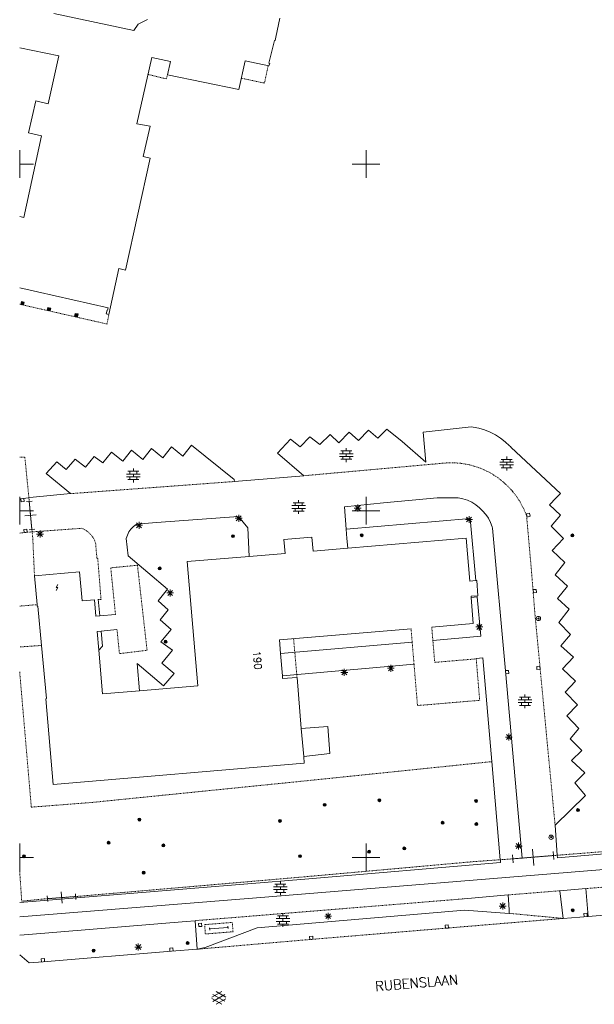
# Model space of a CAD drawing. Header units: millimetres. Extents: x 135944 to 142000, y 454200 to 456692.
# Tile 176 of 185: x 138000 to 138083, y 454629 to 454771. Entities that reach past the tile are written whole.
import ezdxf
from ezdxf.enums import TextEntityAlignment as Align

# ---------------------------------------------------------------- set-up
doc = ezdxf.new("R2010")
doc.units = ezdxf.units.MM
for name, pattern in [('TotaalGBKN2013X$0$DASHDOT', [1, 0.5, -0.25, 0, -0.25]), ('TotaalGBKN2013X$0$DIVIDE', [1.25, 0.5, -0.25, 0, -0.25, 0, -0.25]), ('TotaalGBKN2013X$0$DOT', [0.25, 0, -0.25]), ('TotaalGBKN2013X$0$HIDDEN', [0.375, 0.25, -0.125])]:
    doc.linetypes.add(name, pattern=pattern)
doc.layers.get('0').update_dxf_attribs({"color": 251})
doc.layers.add('TotaalGBKN2013X$0$GBKN binnenstad 2009$0$SEMANT_ SYMB_', color=251, linetype='Continuous')
doc.styles.add('TotaalGBKN2013X$0$TXT', font='txt.shx')

# ---------------------------------------------------------------- blocks, each defined once
blk = doc.blocks.new('TotaalGBKN2013X$0$A$C7E336BC7')
at = {"linetype": 'Continuous', "lineweight": 0}
for p, q in [((138004931, 454771711), (138016471, 454769241)), ((138017121, 454770181), (138018461, 454770871)), ((138037552, 454771057), (138036961, 454768321)), ((138016471, 454769241), (138017121, 454770181)), ((138036786, 454767839), (138035969, 454764557)), ((138036856, 454767808), (138036786, 454767839)), ((138036961, 454768321), (138036856, 454767808)), ((138000000, 454766780), (138005674, 454765616)), ((138005674, 454765616), (138004113, 454758663)), ((138016932, 454755805), (138019072, 454765389)), ((138019072, 454765389), (138021746, 454764792)), ((138021746, 454764792), (138021321, 454762889)), ((138031643, 454760734), (138032554, 454764892)), ((138032554, 454764892), (138035985, 454764145)), ((138035969, 454764557), (138036090, 454764527)), ((138036090, 454764527), (138035985, 454764145)), ((138021321, 454762889), (138031643, 454760734)), ((138002312, 454759135), (138001269, 454754484)), ((138004113, 454758663), (138002312, 454759135)), ((138016932, 454755805), (138018828, 454755453)), ((138018828, 454755453), (138017810, 454751073)), ((138003155, 454754075), (138000599, 454742312)), ((138001269, 454754484), (138003155, 454754075)), ((138000000, 454750000), (138000000, 454752000)), ((138015271, 454734708), (138018826, 454750849)), ((138018826, 454750849), (138017810, 454751073)), ((138050000, 454750000), (138050000, 454752000)), ((138000000, 454750000), (138000000, 454748000)), ((138000000, 454750000), (138002000, 454750000)), ((138048000, 454750000), (138050000, 454750000)), ((138050000, 454750000), (138052000, 454750000)), ((138050000, 454748000), (138050000, 454750000)), ((138000599, 454742312), (138000000, 454742443)), ((138012872, 454728290), (138014329, 454734915)), ((138014329, 454734915), (138015271, 454734708)), ((138000000, 454732152), (138012760, 454729267)), ((138012616, 454728924), (138012504, 454728377)), ((138012504, 454728377), (138012872, 454728290)), ((138012684, 454728913), (138012616, 454728924)), ((138012760, 454729267), (138012684, 454728913)), ((138043337, 454709561), (138044821, 454710981)), ((138044821, 454710981), (138046051, 454709811)), ((138046051, 454709811), (138047551, 454711331)), ((138047551, 454711331), (138048881, 454710141)), ((138048881, 454710141), (138050331, 454711631)), ((138050331, 454711631), (138051701, 454710471)), ((138051701, 454710471), (138052981, 454711741)), ((138052981, 454711741), (138055210, 454709980)), ((138065180, 454712090), (138058220, 454711330)), ((138058220, 454711330), (138058610, 454707000)), ((138065445, 454712055), (138065180, 454712090)), ((138066289, 454711890), (138065445, 454712055)), ((138067113, 454711647), (138066289, 454711890)), ((138067912, 454711329), (138067113, 454711647)), ((138068677, 454710937), (138067912, 454711329)), ((138069402, 454710477), (138068677, 454710937)), ((138037211, 454708321), (138039111, 454710331)), ((138039111, 454710331), (138040501, 454709221)), ((138040501, 454709221), (138041861, 454710661)), ((138041861, 454710661), (138043337, 454709561)), ((138058610, 454707000), (138055210, 454709980)), ((138070082, 454709951), (138069402, 454710477)), ((138070710, 454709364), (138070082, 454709951)), ((138013232, 454708467), (138011979, 454706908)), ((138014871, 454707150), (138013232, 454708467)), ((138016124, 454708709), (138014871, 454707150)), ((138017784, 454707394), (138016124, 454708709)), ((138019036, 454708951), (138017784, 454707394)), ((138020676, 454707636), (138019036, 454708951)), ((138021929, 454709195), (138020676, 454707636)), ((138023568, 454707878), (138021929, 454709195)), ((138024820, 454709436), (138023568, 454707878)), ((138030973, 454704491), (138024820, 454709436)), ((138041032, 454705045), (138037211, 454708321)), ((138046160, 454708217), (138048120, 454708217)), ((138046340, 454708617), (138047940, 454708617)), ((138046640, 454708217), (138046640, 454708617)), ((138047140, 454708617), (138047140, 454709017)), ((138047140, 454707817), (138047140, 454708217)), ((138047640, 454708217), (138047640, 454708617)), ((138070821, 454709248), (138070710, 454709364)), ((138070930, 454709130), (138070821, 454709248)), ((138078050, 454702500), (138070930, 454709130)), ((138003830, 454705370), (138005340, 454707030)), ((138005340, 454707030), (138006730, 454705930)), ((138006730, 454705930), (138007990, 454707430)), ((138007990, 454707430), (138009480, 454706280)), ((138009480, 454706280), (138010740, 454707800)), ((138011979, 454706908), (138010740, 454707800)), ((138046160, 454707817), (138048120, 454707817)), ((138046340, 454707417), (138047940, 454707417)), ((138046640, 454707417), (138046640, 454707817)), ((138047140, 454707017), (138047140, 454707417)), ((138047640, 454707417), (138047640, 454707817)), ((138069309, 454707003), (138071269, 454707003)), ((138069489, 454707403), (138071089, 454707403)), ((138069789, 454707003), (138069789, 454707403)), ((138070289, 454707403), (138070289, 454707803)), ((138070289, 454706603), (138070289, 454707003)), ((138070789, 454707003), (138070789, 454707403)), ((138007320, 454702460), (138003830, 454705370)), ((138015430, 454705284), (138017390, 454705284)), ((138015610, 454705684), (138017210, 454705684)), ((138015910, 454705284), (138015910, 454705684)), ((138016410, 454705684), (138016410, 454706084)), ((138016410, 454704884), (138016410, 454705284)), ((138016910, 454705284), (138016910, 454705684)), ((138069309, 454706603), (138071269, 454706603)), ((138069489, 454706203), (138071089, 454706203)), ((138069789, 454706203), (138069789, 454706603)), ((138070289, 454705803), (138070289, 454706203)), ((138070789, 454706203), (138070789, 454706603)), ((138015430, 454704884), (138017390, 454704884)), ((138015610, 454704484), (138017210, 454704484)), ((138015910, 454704484), (138015910, 454704884)), ((138016410, 454704084), (138016410, 454704484)), ((138016910, 454704484), (138016910, 454704884)), ((138031001, 454704210), (138030973, 454704491)), ((138041032, 454705045), (138031001, 454704210)), ((138007320, 454702460), (138001930, 454701930)), ((138077420, 454701840), (138078050, 454702500)), ((138000000, 454700000), (138000000, 454702000)), ((138000000, 454701707), (138001330, 454701861)), ((138000972, 454701314), (138001784, 454701392)), ((138001930, 454701930), (138001330, 454701861)), ((138001378, 454701353), (138001764, 454697288)), ((138039467, 454701132), (138041067, 454701132)), ((138039767, 454700732), (138039767, 454701132)), ((138040267, 454701132), (138040267, 454701532)), ((138040767, 454700732), (138040767, 454701132)), ((138052500, 454701130), (138046889, 454700561)), ((138050000, 454700000), (138050000, 454702000)), ((138052500, 454701130), (138060238, 454701833)), ((138060238, 454701833), (138063291, 454701854)), ((138063291, 454701854), (138063964, 454701718)), ((138063964, 454701718), (138064616, 454701504)), ((138064616, 454701504), (138065240, 454701216)), ((138065240, 454701216), (138065825, 454700858)), ((138076460, 454700840), (138077420, 454701840)), ((138000000, 454700000), (138000000, 454698000)), ((138000000, 454700000), (138002000, 454700000)), ((138039287, 454700732), (138041247, 454700732)), ((138039287, 454700332), (138041247, 454700332)), ((138039467, 454699932), (138041067, 454699932)), ((138039767, 454699932), (138039767, 454700332)), ((138040267, 454700332), (138040267, 454700732)), ((138040267, 454699532), (138040267, 454699932)), ((138040767, 454699932), (138040767, 454700332)), ((138046889, 454700561), (138047137, 454697340)), ((138048000, 454700000), (138050000, 454700000)), ((138048300, 454700380), (138049300, 454700380)), ((138048446, 454700026), (138049154, 454700734)), ((138049154, 454700026), (138048446, 454700734)), ((138048800, 454699880), (138048800, 454700880)), ((138050000, 454700000), (138052000, 454700000)), ((138050000, 454698000), (138050000, 454700000)), ((138065825, 454700858), (138066365, 454700434)), ((138066365, 454700434), (138066822, 454699984)), ((138066822, 454699984), (138067269, 454699466)), ((138078040, 454699380), (138076460, 454700840)), ((138000757, 454699244), (138002384, 454699398)), ((138016876, 454697546), (138017584, 454698254)), ((138017584, 454697546), (138016876, 454698254)), ((138016890, 454698050), (138019770, 454698280)), ((138017230, 454697400), (138017230, 454698400)), ((138019770, 454698280), (138031577, 454699180)), ((138031122, 454698911), (138032122, 454698911)), ((138031268, 454698557), (138031976, 454699265)), ((138031976, 454698557), (138031268, 454699265)), ((138031577, 454699180), (138032941, 454697511)), ((138031622, 454698411), (138031622, 454699411)), ((138047137, 454697340), (138065031, 454698871)), ((138064361, 454698732), (138065361, 454698732)), ((138064507, 454698378), (138065215, 454699086)), ((138065215, 454698378), (138064507, 454699086)), ((138064861, 454698232), (138064861, 454699232)), ((138065031, 454698871), (138065833, 454689910)), ((138067269, 454699466), (138067652, 454698900)), ((138067652, 454698900), (138067967, 454698293)), ((138067967, 454698293), (138068209, 454697654)), ((138076707, 454697775), (138078040, 454699380)), ((138001357, 454697250), (138002170, 454697327)), ((138002586, 454696276), (138003294, 454696984)), ((138003294, 454696276), (138002586, 454696984)), ((138002586, 454696276), (138003294, 454696984)), ((138003294, 454696276), (138002586, 454696984)), ((138002940, 454696130), (138002940, 454697130)), ((138002940, 454696130), (138002940, 454697130)), ((138015543, 454696476), (138015771, 454696933)), ((138015771, 454696933), (138016067, 454697348)), ((138016067, 454697348), (138016424, 454697712)), ((138016424, 454697712), (138016833, 454698015)), ((138016730, 454697900), (138017730, 454697900)), ((138016833, 454698015), (138016890, 454698050)), ((138032941, 454697511), (138033109, 454693410)), ((138047240, 454696000), (138047137, 454697340)), ((138068209, 454697654), (138068260, 454697480)), ((138068260, 454697480), (138070123, 454676920)), ((138078501, 454695981), (138076707, 454697775)), ((138002440, 454696630), (138003440, 454696630)), ((138002440, 454696630), (138003440, 454696630)), ((138015390, 454695990), (138015543, 454696476)), ((138015650, 454693480), (138015390, 454695990)), ((138042173, 454696168), (138038149, 454695831)), ((138038149, 454695831), (138038315, 454693847)), ((138042339, 454694185), (138042173, 454696168)), ((138047344, 454694605), (138047240, 454696000)), ((138047344, 454694605), (138064450, 454696040)), ((138064450, 454696040), (138064970, 454689850)), ((138076841, 454694251), (138078501, 454695981)), ((138042339, 454694185), (138047344, 454694605)), ((138078690, 454692542), (138076841, 454694251)), ((138021330, 454688660), (138015650, 454693480)), ((138024191, 454692661), (138033109, 454693410)), ((138025701, 454674721), (138024191, 454692661)), ((138033109, 454693410), (138038315, 454693847)), ((138077311, 454690751), (138078690, 454692542)), ((138002135, 454690617), (138008634, 454691196)), ((138008634, 454691196), (138008996, 454686981)), ((138002511, 454686451), (138002135, 454690617)), ((138064970, 454689850), (138065833, 454689910)), ((138065833, 454689910), (138065970, 454689920)), ((138065970, 454689920), (138066150, 454687740)), ((138079061, 454689111), (138077311, 454690751)), ((138020000, 454686990), (138021330, 454688660)), ((138021366, 454687786), (138022074, 454688494)), ((138022074, 454687786), (138021366, 454688494)), ((138021720, 454687640), (138021720, 454688640)), ((138077606, 454687356), (138079061, 454689111)), ((138008996, 454686981), (138010797, 454687158)), ((138011002, 454684784), (138010797, 454687158)), ((138011340, 454687220), (138011549, 454684831)), ((138021440, 454685690), (138020000, 454686990)), ((138021220, 454688140), (138022220, 454688140)), ((138066150, 454687740), (138065150, 454687660)), ((138065150, 454687660), (138065163, 454687504)), ((138065163, 454687504), (138066031, 454687581)), ((138065467, 454683710), (138065163, 454687504)), ((138066031, 454687581), (138066558, 454681893)), ((138079317, 454685779), (138077606, 454687356)), ((138002511, 454686451), (138002530, 454686244)), ((138002530, 454686244), (138002630, 454686254)), ((138002630, 454686254), (138003162, 454680568)), ((138020300, 454684280), (138021440, 454685690)), ((138077821, 454683857), (138079317, 454685779)), ((138011002, 454684784), (138011549, 454684831)), ((138011549, 454684831), (138013827, 454685028)), ((138021860, 454682870), (138020300, 454684280)), ((138011741, 454682632), (138011193, 454682572)), ((138011426, 454679866), (138011193, 454682572)), ((138014044, 454682885), (138011741, 454682632)), ((138011741, 454682632), (138011930, 454680470)), ((138020350, 454681080), (138021860, 454682870)), ((138056489, 454682956), (138037481, 454681361)), ((138059478, 454683207), (138065467, 454683710)), ((138065831, 454683232), (138066831, 454683232)), ((138065977, 454682878), (138066685, 454683586)), ((138066685, 454682878), (138065977, 454683586)), ((138066331, 454682732), (138066331, 454683732)), ((138079492, 454682146), (138077821, 454683857)), ((138037481, 454681361), (138037645, 454679412)), ((138066558, 454681893), (138059641, 454681267)), ((138078112, 454680494), (138079492, 454682146)), ((138003162, 454680568), (138003881, 454672890)), ((138011930, 454680470), (138011426, 454679866)), ((138011970, 454673568), (138011426, 454679866)), ((138022080, 454679900), (138020350, 454681080)), ((138020510, 454678030), (138022080, 454679900)), ((138037645, 454679412), (138056651, 454681021)), ((138079958, 454678879), (138078112, 454680494)), ((138037645, 454679412), (138037915, 454676204)), ((138065890, 454678675), (138066861, 454678761)), ((138065890, 454678675), (138065894, 454678628)), ((138066861, 454678761), (138068151, 454663807)), ((138078327, 454677168), (138079958, 454678879)), ((138017274, 454674013), (138016960, 454677980)), ((138016960, 454677980), (138020770, 454674720)), ((138022290, 454676510), (138020510, 454678030)), ((138037915, 454676204), (138056914, 454677882)), ((138046488, 454676317), (138047196, 454677025)), ((138047196, 454676317), (138046488, 454677025)), ((138046842, 454676171), (138046842, 454677171)), ((138053072, 454677271), (138054072, 454677271)), ((138053218, 454676917), (138053926, 454677625)), ((138053926, 454676917), (138053218, 454677625)), ((138053572, 454676771), (138053572, 454677771)), ((138070123, 454676920), (138072502, 454649892)), ((138080239, 454675407), (138078327, 454677168)), ((138020770, 454674720), (138022290, 454676510)), ((138037951, 454675781), (138037915, 454676204)), ((138040031, 454675951), (138037951, 454675781)), ((138040651, 454668585), (138040031, 454675951)), ((138046342, 454676671), (138047342, 454676671)), ((138011970, 454673568), (138017274, 454674013)), ((138017274, 454674013), (138025701, 454674721)), ((138078741, 454673811), (138080239, 454675407)), ((138003781, 454672881), (138003881, 454672890)), ((138004821, 454660531), (138003781, 454672881)), ((138071938, 454672712), (138073898, 454672712)), ((138072118, 454673112), (138073718, 454673112)), ((138072418, 454672712), (138072418, 454673112)), ((138072918, 454673112), (138072918, 454673512)), ((138072918, 454672312), (138072918, 454672712)), ((138073418, 454672712), (138073418, 454673112)), ((138080491, 454672011), (138078741, 454673811)), ((138071938, 454672312), (138073898, 454672312)), ((138072118, 454671912), (138073718, 454671912)), ((138072418, 454671912), (138072418, 454672312)), ((138072918, 454671512), (138072918, 454671912)), ((138073418, 454671912), (138073418, 454672312)), ((138078983, 454670403), (138080491, 454672011)), ((138080724, 454668608), (138078983, 454670403)), ((138044454, 454668859), (138040651, 454668585)), ((138040651, 454668585), (138040990, 454664551)), ((138044789, 454664976), (138044454, 454668859)), ((138079435, 454667118), (138080724, 454668608)), ((138070102, 454667351), (138071102, 454667351)), ((138070248, 454666997), (138070956, 454667705)), ((138070956, 454666997), (138070248, 454667705)), ((138070602, 454666851), (138070602, 454667851)), ((138081121, 454665401), (138079435, 454667118)), ((138040990, 454664551), (138044789, 454664976)), ((138040990, 454664551), (138041071, 454663591)), ((138079650, 454663980), (138081121, 454665401)), ((138041071, 454663591), (138004821, 454660531)), ((138068151, 454663807), (138069372, 454649658)), ((138081580, 454662180), (138079650, 454663980)), ((138080110, 454660770), (138081580, 454662180)), ((138081690, 454658930), (138080110, 454660770)), ((138077280, 454654650), (138081690, 454658930)), ((138077280, 454654650), (138077561, 454650301)), ((138000000, 454650000), (138000000, 454652000)), ((138034195, 454644170), (138126955, 454651719)), ((138050000, 454650000), (138050000, 454652000)), ((138071511, 454651632), (138072511, 454651632)), ((138071657, 454651278), (138072365, 454651986)), ((138072365, 454651278), (138071657, 454651986)), ((138072011, 454651132), (138072011, 454652132)), ((138000000, 454650000), (138000000, 454648000)), ((138000000, 454650000), (138002000, 454650000)), ((138048000, 454650000), (138050000, 454650000)), ((138050000, 454650000), (138052000, 454650000)), ((138050000, 454648000), (138050000, 454650000)), ((138071121, 454650372), (138071216, 454649194)), ((138077062, 454650262), (138071168, 454649783)), ((138074020, 454651202), (138074212, 454648843)), ((138077014, 454650851), (138077110, 454649673)), ((138077616, 454649932), (138077588, 454650303)), ((138090572, 454651004), (138077616, 454649932)), ((138041149, 454646860), (138069407, 454649252)), ((138069372, 454649658), (138069375, 454649624)), ((138069407, 454649252), (138069375, 454649624)), ((138000000, 454643474), (138041149, 454646860)), ((138036651, 454645748), (138038611, 454645748)), ((138036831, 454646148), (138038431, 454646148)), ((138037131, 454645748), (138037131, 454646148)), ((138037631, 454646148), (138037631, 454646548)), ((138037631, 454645348), (138037631, 454645748)), ((138038131, 454645748), (138038131, 454646148)), ((138004050, 454643633), (138003988, 454644447)), ((138004019, 454644040), (138008087, 454644350)), ((138006115, 454643381), (138005991, 454645009)), ((138008118, 454643943), (138008056, 454644757)), ((138036651, 454645348), (138038611, 454645348)), ((138036831, 454644948), (138038431, 454644948)), ((138037131, 454644948), (138037131, 454645348)), ((138037631, 454644548), (138037631, 454644948)), ((138038131, 454644948), (138038131, 454645348)), ((138064165, 454644020), (138070504, 454644581)), ((138070504, 454644581), (138070658, 454642410)), ((138077964, 454645185), (138081719, 454645498)), ((138078422, 454641189), (138077964, 454645185)), ((138081719, 454645498), (138082043, 454641489)), ((138000000, 454641436), (138034195, 454644170)), ((138069220, 454642980), (138070220, 454642980)), ((138069366, 454642626), (138070074, 454643334)), ((138070074, 454642626), (138069366, 454643334)), ((138069720, 454642480), (138069720, 454643480)), ((138082043, 454641489), (138101760, 454643120)), ((138064220, 454642370), (138034295, 454639850)), ((138037200, 454641563), (138038800, 454641563)), ((138037500, 454641163), (138037500, 454641563)), ((138038000, 454641563), (138038000, 454641963)), ((138038500, 454641163), (138038500, 454641563)), ((138044030, 454641520), (138045030, 454641520)), ((138044176, 454641166), (138044884, 454641874)), ((138044884, 454641166), (138044176, 454641874)), ((138044530, 454641020), (138044530, 454642020)), ((138070630, 454641920), (138064220, 454642370)), ((138070658, 454642410), (138070649, 454641928)), ((138078422, 454641189), (138082043, 454641489)), ((138082043, 454641489), (138082045, 454641469)), ((138001253, 454638857), (138024038, 454640758)), ((138024038, 454640758), (138025333, 454640867)), ((138025333, 454640867), (138025605, 454636750)), ((138030085, 454639721), (138030058, 454640058)), ((138037020, 454641163), (138038980, 454641163)), ((138037020, 454640763), (138038980, 454640763)), ((138037200, 454640363), (138038800, 454640363)), ((138037500, 454640363), (138037500, 454640763)), ((138038000, 454640763), (138038000, 454641163)), ((138038000, 454639963), (138038000, 454640363)), ((138038500, 454640363), (138038500, 454640763)), ((138000000, 454638793), (138001253, 454638857)), ((138026759, 454637002), (138034295, 454639850)), ((138027425, 454639508), (138027398, 454639844)), ((138027411, 454639676), (138030071, 454639890)), ((138016767, 454636708), (138017475, 454637416)), ((138017475, 454636708), (138016767, 454637416)), ((138017121, 454636562), (138017121, 454637562)), ((138001351, 454634778), (138000000, 454635916)), ((138003380, 454634920), (138021910, 454636470)), ((138016621, 454637062), (138017621, 454637062)), ((138021910, 454636470), (138025605, 454636750)), ((138025605, 454636750), (138026759, 454637002)), ((138003380, 454634920), (138001351, 454634778)), ((138027757, 454629835), (138029159, 454630644)), ((138027894, 454629222), (138029627, 454630221)), ((138029627, 454629233), (138027895, 454630235)), ((138029757, 454629852), (138028371, 454630653)), ((138029158, 454628812), (138027757, 454629621)), ((138028371, 454628803), (138029757, 454629603))]:
    blk.add_line(p, q, dxfattribs=at)
at = {"linetype": 'TotaalGBKN2013X$0$DOT', "lineweight": 0}
for p, q in [((138035326, 454761678), (138035865, 454764172)), ((138021172, 454762293), (138018523, 454762930)), ((138021321, 454762889), (138021172, 454762293)), ((138031987, 454762379), (138035326, 454761678)), ((138000000, 454729781), (138012612, 454726926)), ((138012612, 454726926), (138012872, 454728290)), ((138000000, 454707717), (138000748, 454707711)), ((138001331, 454701851), (138001796, 454696946)), ((138001796, 454696946), (138001811, 454696791)), ((138039707, 454679587), (138039534, 454681533)), ((138040031, 454675951), (138039707, 454679587)), ((138072502, 454649892), (138070671, 454649744)), ((138077561, 454650301), (138072502, 454649892)), ((138003521, 454644002), (138008586, 454644388))]:
    blk.add_line(p, q, dxfattribs=at)
at = {"linetype": 'TotaalGBKN2013X$0$DASHDOT', "lineweight": 0}
for p, q in [((138000748, 454707711), (138001330, 454701861)), ((138001331, 454701851), (138001330, 454701861)), ((138001891, 454696046), (138001811, 454696791)), ((138002135, 454690617), (138001891, 454696046)), ((138002511, 454686451), (138000000, 454686239)), ((138090558, 454651321), (138078309, 454650361)), ((138077588, 454650303), (138077561, 454650301)), ((138078309, 454650361), (138077588, 454650303)), ((138065501, 454649381), (138041097, 454647191)), ((138069372, 454649658), (138065501, 454649381)), ((138069923, 454649697), (138069372, 454649658)), ((138070671, 454649744), (138069923, 454649697)), ((138000000, 454647957), (138000300, 454643676)), ((138041097, 454647191), (138008586, 454644388)), ((138000300, 454643676), (138003521, 454644002))]:
    blk.add_line(p, q, dxfattribs=at)
at = {"linetype": 'TotaalGBKN2013X$0$HIDDEN', "lineweight": 0}
for p, q in [((138041032, 454705045), (138061800, 454706910)), ((138061800, 454706910), (138062763, 454706909)), ((138062763, 454706909), (138063722, 454706829)), ((138063722, 454706829), (138064671, 454706669)), ((138064671, 454706669), (138065604, 454706430)), ((138065604, 454706430), (138066513, 454706116)), ((138066513, 454706116), (138067394, 454705726)), ((138067394, 454705726), (138068239, 454705266)), ((138068239, 454705266), (138069042, 454704736)), ((138007320, 454702460), (138031001, 454704210)), ((138069042, 454704736), (138069800, 454704142)), ((138069800, 454704142), (138070505, 454703487)), ((138070505, 454703487), (138071153, 454702775)), ((138071153, 454702775), (138071740, 454702012)), ((138071740, 454702012), (138072262, 454701203)), ((138072262, 454701203), (138072715, 454700354)), ((138072715, 454700354), (138073080, 454699510)), ((138073080, 454699510), (138073160, 454699300)), ((138073160, 454699300), (138073870, 454691310)), ((138000850, 454696870), (138000000, 454696772)), ((138001796, 454696946), (138000850, 454696870)), ((138001796, 454696946), (138008960, 454697460)), ((138008960, 454697460), (138009426, 454697240)), ((138009426, 454697240), (138009852, 454696951)), ((138009852, 454696951), (138010228, 454696600)), ((138010228, 454696600), (138010545, 454696194)), ((138010545, 454696194), (138010796, 454695745)), ((138010796, 454695745), (138010960, 454695310)), ((138010960, 454695310), (138011150, 454693100)), ((138011150, 454693100), (138011270, 454693100)), ((138011270, 454693100), (138011740, 454687200)), ((138073870, 454691310), (138074367, 454685115)), ((138011740, 454687200), (138011340, 454687220)), ((138074367, 454685115), (138077280, 454654650)), ((138003162, 454680568), (138000000, 454680343)), ((138000000, 454676737), (138001681, 454657241)), ((138041507, 454661058), (138068151, 454663807)), ((138010441, 454657921), (138041507, 454661058)), ((138001681, 454657241), (138010441, 454657921)), ((138081719, 454645498), (138090817, 454646232)), ((138070504, 454644581), (138077964, 454645185)), ((138034176, 454641587), (138064165, 454644020)), ((138025333, 454640867), (138034176, 454641587)), ((138070649, 454641928), (138078422, 454641189)), ((138078422, 454641189), (138041886, 454638151)), ((138041886, 454638151), (138025605, 454636750))]:
    blk.add_line(p, q, dxfattribs=at)
at = {"linetype": 'TotaalGBKN2013X$0$DIVIDE', "lineweight": 0}
for p, q in [((138013146, 454691755), (138016998, 454692136)), ((138013827, 454685028), (138013146, 454691755)), ((138016998, 454692136), (138018387, 454679870)), ((138014398, 454679387), (138014044, 454682885)), ((138056489, 454682956), (138056651, 454681021)), ((138059641, 454681267), (138059478, 454683207)), ((138059905, 454678125), (138059641, 454681267)), ((138018387, 454679870), (138014398, 454679387)), ((138056651, 454681021), (138056914, 454677882)), ((138065894, 454678628), (138059905, 454678125)), ((138066395, 454672649), (138065894, 454678628)), ((138056914, 454677882), (138057417, 454671895)), ((138057417, 454671895), (138066395, 454672649))]:
    blk.add_line(p, q, dxfattribs=at)
at = {"linetype": 'Continuous', "lineweight": 0}
for points in [[(138000662, 454730097), (138000243, 454730192), (138000148, 454729772), (138000567, 454729677), (138000662, 454730097)], [(138000590, 454730051), (138000288, 454730120), (138000220, 454729817), (138000522, 454729749), (138000590, 454730051)], [(138000519, 454730006), (138000333, 454730048), (138000291, 454729863), (138000477, 454729821), (138000519, 454730006)], [(138000447, 454729961), (138000379, 454729976), (138000363, 454729908), (138000431, 454729893), (138000447, 454729961)], [(138004495, 454729235), (138004076, 454729330), (138003981, 454728910), (138004400, 454728815), (138004495, 454729235)], [(138004423, 454729189), (138004121, 454729258), (138004053, 454728955), (138004355, 454728887), (138004423, 454729189)], [(138004352, 454729144), (138004166, 454729186), (138004124, 454729001), (138004310, 454728959), (138004352, 454729144)], [(138004280, 454729099), (138004212, 454729114), (138004196, 454729046), (138004264, 454729031), (138004280, 454729099)], [(138008430, 454728373), (138008011, 454728468), (138007916, 454728048), (138008335, 454727953), (138008430, 454728373)], [(138008358, 454728327), (138008056, 454728396), (138007988, 454728093), (138008290, 454728025), (138008358, 454728327)], [(138008287, 454728282), (138008101, 454728324), (138008059, 454728139), (138008245, 454728097), (138008287, 454728282)], [(138008215, 454728237), (138008147, 454728252), (138008131, 454728184), (138008199, 454728169), (138008215, 454728237)], [(138000167, 454701717), (138000213, 454701269), (138000661, 454701316), (138000614, 454701763)], [(138073573, 454699626), (138073134, 454699525), (138073235, 454699087), (138073673, 454699188), (138073573, 454699626)], [(138000582, 454697296), (138000625, 454696848), (138001073, 454696892), (138001029, 454697340), (138000582, 454697296)], [(138005279, 454688494), (138005529, 454688924), (138005279, 454688924), (138005529, 454689354)], [(138074144, 454688165), (138074592, 454688206), (138074552, 454688654), (138074103, 454688614), (138074144, 454688165)], [(138070163, 454676489), (138070611, 454676526), (138070575, 454676974), (138070126, 454676937)], [(138074663, 454677093), (138075111, 454677134), (138075071, 454677582), (138074622, 454677542), (138074663, 454677093)], [(138081924, 454641478), (138081887, 454641927), (138081439, 454641890), (138081476, 454641441)], [(138025812, 454640460), (138025849, 454640012), (138026297, 454640049), (138026260, 454640498), (138025812, 454640460)], [(138061418, 454640219), (138061456, 454639771), (138061904, 454639808), (138061867, 454640257), (138061418, 454640219)], [(138041848, 454638599), (138041886, 454638151), (138042334, 454638189), (138042296, 454638637), (138041848, 454638599)], [(138022135, 454636487), (138022099, 454636936), (138021650, 454636901), (138021686, 454636452)], [(138003604, 454634939), (138003567, 454635387), (138003118, 454635350), (138003156, 454634901)]]:
    blk.add_lwpolyline(points, dxfattribs=at)
at = {"linetype": 'TotaalGBKN2013X$0$DOT', "lineweight": 0}
blk.add_lwpolyline([(138030790, 454639270), (138030682, 454640616), (138026692, 454640296), (138026800, 454638950), (138030790, 454639270)], dxfattribs=at)
at = {"linetype": 'Continuous', "lineweight": 0}
for centre, radius in [((138030777, 454696327), 215), ((138030777, 454696327), 155), ((138030777, 454696327), 95), ((138030777, 454696327), 35), ((138049375, 454696459), 215), ((138049375, 454696459), 155), ((138049375, 454696459), 95), ((138049375, 454696459), 35), ((138079780, 454696430), 215), ((138079780, 454696430), 155), ((138079780, 454696430), 95), ((138079780, 454696430), 35), ((138020212, 454691675), 215), ((138020212, 454691675), 155), ((138020212, 454691675), 95), ((138020212, 454691675), 35), ((138074873, 454684453), 310), ((138074873, 454684453), 95), ((138074873, 454684453), 35), ((138074873, 454684453), 22.4), ((138021051, 454681108), 215), ((138021051, 454681108), 155), ((138021051, 454681108), 95), ((138021051, 454681108), 35), ((138051920, 454658241), 215), ((138051920, 454658241), 155), ((138044020, 454657575), 215), ((138044020, 454657575), 155), ((138044020, 454657575), 95), ((138044020, 454657575), 35), ((138051920, 454658241), 95), ((138051920, 454658241), 35), ((138065882, 454658130), 215), ((138065882, 454658130), 155), ((138065882, 454658130), 95), ((138065882, 454658130), 35), ((138080580, 454656820), 215), ((138080580, 454656820), 155), ((138017284, 454655438), 215), ((138017284, 454655438), 155), ((138080580, 454656820), 95), ((138080580, 454656820), 35), ((138017284, 454655438), 95), ((138017284, 454655438), 35), ((138037554, 454655261), 215), ((138037554, 454655261), 155), ((138037554, 454655261), 95), ((138037554, 454655261), 35), ((138061042, 454654991), 215), ((138061042, 454654991), 155), ((138061042, 454654991), 95), ((138061042, 454654991), 35), ((138065913, 454654796), 215), ((138065913, 454654796), 155), ((138065913, 454654796), 95), ((138065913, 454654796), 35), ((138076707, 454652907), 310), ((138076707, 454652907), 95), ((138076707, 454652907), 35), ((138076707, 454652907), 22.4), ((138012828, 454652097), 215), ((138012828, 454652097), 155), ((138012828, 454652097), 95), ((138012828, 454652097), 35), ((138020744, 454651722), 215), ((138020744, 454651722), 155), ((138020744, 454651722), 95), ((138020744, 454651722), 35), ((138055511, 454651292), 215), ((138055511, 454651292), 155), ((138055511, 454651292), 95), ((138055511, 454651292), 35), ((138000610, 454650160), 215), ((138000610, 454650160), 155), ((138000610, 454650160), 95), ((138000610, 454650160), 35), ((138040479, 454650170), 215), ((138040479, 454650170), 155), ((138040479, 454650170), 95), ((138040479, 454650170), 35), ((138050441, 454650812), 215), ((138050441, 454650812), 155), ((138050441, 454650812), 95), ((138050441, 454650812), 35), ((138017897, 454647785), 215), ((138017897, 454647785), 155), ((138017897, 454647785), 95), ((138017897, 454647785), 35), ((138079824, 454642378), 215), ((138079824, 454642378), 155), ((138079824, 454642378), 95), ((138079824, 454642378), 35), ((138024231, 454637624), 215), ((138024231, 454637624), 155), ((138024231, 454637624), 95), ((138024231, 454637624), 35), ((138010670, 454636542), 215), ((138010670, 454636542), 155), ((138010670, 454636542), 95), ((138010670, 454636542), 35)]:
    blk.add_circle(centre, radius, dxfattribs=at)
at = {"linetype": 'Continuous', "lineweight": 0, "style": 'TotaalGBKN2013X$0$TXT'}
blk.add_text('190', height=1054, rotation=274.8273, dxfattribs=at).set_placement((138034428, 454677082), align=Align.MIDDLE_RIGHT)
blk.add_text('RUBENSLAAN', height=1400, rotation=4.77137, dxfattribs=at).set_placement((138051372, 454630700))

msp = doc.modelspace()

# ---------------------------------------------------------------- block references
at = {"layer": 'TotaalGBKN2013X$0$GBKN binnenstad 2009$0$SEMANT_ SYMB_', "xscale": 0.0009999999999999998, "yscale": 0.0009999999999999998, "zscale": 0.0009999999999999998}
msp.add_blockref('TotaalGBKN2013X$0$A$C7E336BC7', (0, 0), dxfattribs=at)

doc.saveas('drawing.dxf')
